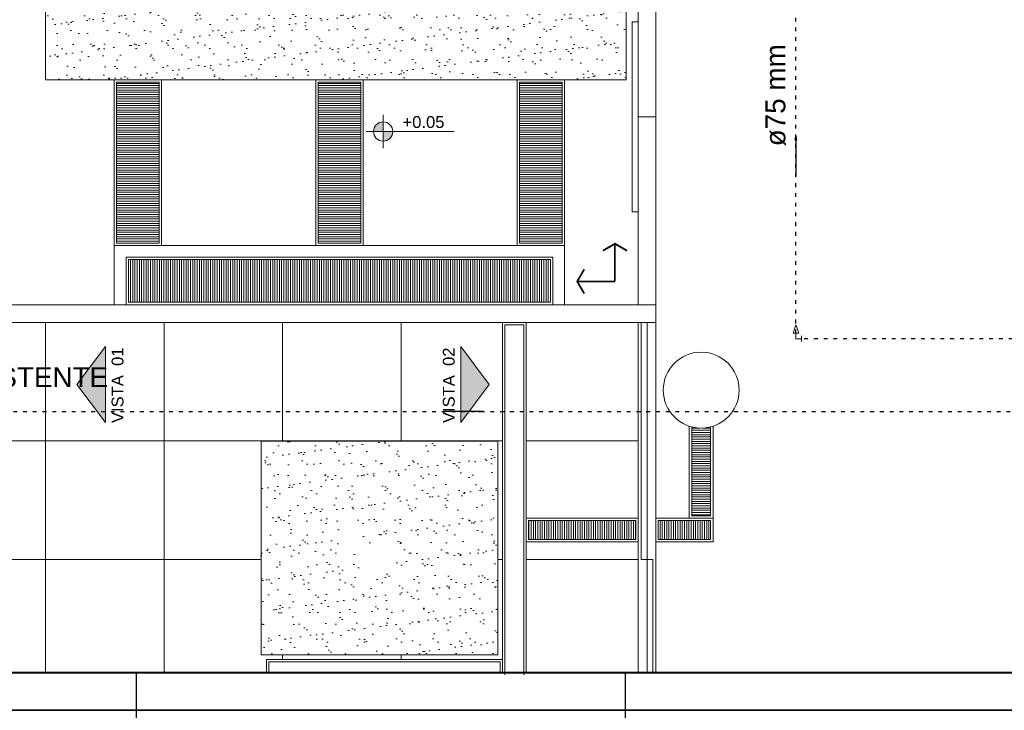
# Model space of a CAD drawing. Header units: millimetres. Extents: x -15 to 153, y -141 to 37.
# Tile 33 of 98: x 2 to 29, y -22 to -4. Entities that reach past the tile are written whole.
import ezdxf
from ezdxf.enums import TextEntityAlignment as Align

# ---------------------------------------------------------------- set-up
doc = ezdxf.new("R2010")
doc.units = ezdxf.units.MM
doc.header["$MEASUREMENT"] = 0
doc.linetypes.add('DOT2', pattern=[3.175, 0, -3.175])
doc.layers.get('0').update_dxf_attribs({"color": 5, "lineweight": 20})
for name, color, linetype, lineweight in [('AF-Conexões', 9, 'Continuous', 20), ('AF-Sentido tubo', 9, 'Continuous', 20), ('AF-Textos tubo', 7, 'Continuous', 20), ('AF-Tubos', 4, 'Continuous', 30), ('AL-Sentido tubo', 9, 'Continuous', 20), ('AL-Tubos', 3, 'Continuous', 30)]:
    doc.layers.add(name, color=color, linetype=linetype, lineweight=lineweight)
doc.layers.add('XX-CARIMBO', color=9, linetype='Continuous')
doc.layers.add('XX-FOLHA', color=253, linetype='Continuous')
doc.styles.add('Arial', font='arial.ttf')
doc.styles.add('Griffe', font='arial.ttf')
doc.styles.add('Texto Especificacao 1-50', font='arial.ttf', dxfattribs={"height": 0.1})
doc.dimstyles.get("Standard").update_dxf_attribs({"dimtxt": 0.18, "dimasz": 0.18, "dimexe": 0.18, "dimexo": 0.0625, "dimgap": 0.09, "dimtad": 0, "dimtih": 1, "dimtoh": 1, "dimdec": 4, "dimzin": 0, "dimdsep": 46, "dimtxsty": 'Standard', "dimcen": 0.09, "dimadec": 0, "dimazin": 0, "dimtfac": 1, "dimtdec": 4, "dimtofl": 0, "dimtmove": 0, "dimatfit": 3, "dimfxl": 1, "dimtolj": 1, "dimtzin": 0, "dimarcsym": 0})
pattern_1 = [(37.5, (-190.71464, -317.5956), (-0.0198429, 0.6069495), [0, -0.4788, 0, -0.5355, 0, -0.511875]), (7.5, (-190.7146, -317.5956), (0.5574797, 0.888976), [0, -0.2583, 0, -0.43155, 0, -0.165375]), (327.5, (-191.1021, -317.5956), (0.9809547, 0.0017826), [0, -0.1575, 0, -0.567, 0, -0.74025]), (317.5, (-191.1021, -317.5956), (0.9469299, 0.2764678), [0, -0.07875, 0, -0.3717, 0, -0.42525])]
pattern_2 = [(0, (-122.85701, -317.19835), (0, 0.0590625), [])]
pattern_3 = [(90, (-122.60501, -317.26135), (-0.0590625, 4e-18), [])]

# ---------------------------------------------------------------- blocks, each defined once
blk = doc.blocks.new('Aprovacao A-1_SC')
at = {"layer": 'XX-CARIMBO', "ltscale": 0.5}
for p, q in [((840, 594), (0, 594)), ((0, 0), (840, 0))]:
    blk.add_line(p, q, dxfattribs=at)
at = {"layer": 'XX-FOLHA', "ltscale": 0.5}
for p, q in [((210, 594), (210, 584)), ((210, 594), (210, 584)), ((340, 594), (340, 584)), ((210, 10), (210, 0)), ((210, 10), (210, 0)), ((340, 10), (340, 0))]:
    blk.add_line(p, q, dxfattribs=at)
at = {"layer": 'XX-FOLHA', "ltscale": 0.5, "const_width": 0.5}
blk.add_lwpolyline([(25, 584), (25, 10), (830, 10), (830, 584), (25, 584)], dxfattribs=at)
blk = doc.blocks.new('SENT.ASSENT.')
at = {"const_width": 0.0117}
for points in [[(0.1532, 0.3952), (0.072, 0.3483)], [(0.1473, 0.3952), (0.2285, 0.3483)], [(0.15, 0.3938), (0.15, 0.15)], [(0.3952, 0.1468), (0.3483, 0.228)], [(0.3938, 0.15), (0.15, 0.15)], [(0.3952, 0.1527), (0.3483, 0.0715)]]:
    blk.add_lwpolyline(points, dxfattribs=at)
blk = doc.blocks.new('Nivel')
h = blk.add_hatch(color=256)
h.paths.add_polyline_path([(0, 0), (0, 0.0813, 0.414214), (-0.0813, 0)])
h.paths.add_polyline_path([(0.0813, 0), (0, 0), (0, -0.0813, 0.414214)])
for p, q in [((0, -0.0813), (0, 0.1418)), ((0.0813, 0), (-0.1418, 0)), ((0.0813, 0), (0.5995, 0)), ((0, -0.0813), (0, -0.1418))]:
    blk.add_line(p, q)
blk.add_circle((0, 0), 0.0813)
at = {"style": 'Griffe'}
blk.add_attdef('NIVEL', text='', height=0.1, dxfattribs=at).set_placement((0.3404, 0), align=Align.BOTTOM_CENTER)

msp = doc.modelspace()

# ---------------------------------------------------------------- hatches: boundary and pattern name
h = msp.add_hatch()
h.set_pattern_fill('AR-SAND', color=256, scale=0.315, style=0)
h.set_pattern_definition(pattern_1)
h.paths.add_polyline_path([(18.544, -1.195), (18.228, -1.195), (18.228, -0.722), (14.133, -0.722), (14.133, -1.194), (12.873, -1.194), (12.873, -0.722), (8.778, -0.722), (8.778, -1.193), (7.518, -1.193), (7.518, -0.722), (3.423, -0.722), (3.423, -1.195), (3.109, -1.195), (3.109, -5.605), (18.544, -5.605)])
h = msp.add_hatch()
h.set_pattern_fill('LINE', color=256, scale=0.4725, style=0)
h.set_pattern_definition(pattern_2)
h.paths.add_polyline_path([(4.998, -5.668), (6.132, -5.668), (6.132, -9.945), (4.998, -9.945)])
h = msp.add_hatch()
h.set_pattern_fill('LINE', color=256, scale=0.4725, style=0)
h.set_pattern_definition(pattern_2)
h.paths.add_polyline_path([(10.353, -5.668), (11.487, -5.668), (11.487, -9.945), (10.353, -9.945)])
h = msp.add_hatch()
h.set_pattern_fill('LINE', color=256, scale=0.4725, style=0)
h.set_pattern_definition(pattern_2)
h.paths.add_polyline_path([(15.708, -5.668), (16.842, -5.668), (16.842, -9.945), (15.708, -9.945)])
h = msp.add_hatch()
h.set_pattern_fill('LINE', color=256, scale=0.4725, angle=90, style=0)
h.set_pattern_definition([(90, (-122.85701, -317.26135), (-0.0590625, 4e-18), [])])
h.paths.add_polyline_path([(5.313, -10.386), (16.527, -10.386), (16.527, -11.52), (5.313, -11.52)])
h = msp.add_hatch()
h.set_pattern_fill('_USER', color=256, scale=3.15, angle=90, double=1, pattern_type=0)
h.set_pattern_definition([(90, (18.859, -24.6553), (-3.15, 2e-16), []), (180, (18.859, -24.6553), (-4e-16, -3.15), [])])
h.paths.add_polyline_path([(15.126, -15.212), (15.126, -20.882), (8.837, -20.882), (8.837, -18.518), (8.837, -15.212)], flags=16)
h.paths.add_polyline_path([(12.296, -17.935), (12.296, -18.691), (11.54, -18.691), (11.54, -17.935)], flags=0)
h.paths.add_polyline_path([(10.235, -23.632, -1), (9.479, -23.632, -1)], flags=16)
h.paths.add_polyline_path([(9.032, -23.252), (9.41, -24.008), (8.654, -24.008)], flags=16)
h.paths.add_polyline_path([(8.542, -23.252), (8.542, -24.008), (7.786, -24.008), (7.786, -23.252)], flags=16)
h.paths.add_polyline_path([(11.723, -18.561), (12.088, -18.561), (12.088, -18.126), (11.723, -18.126)], flags=8)
h.paths.add_polyline_path([(9.679, -23.88), (10.041, -23.88), (10.041, -23.453), (9.679, -23.453)], flags=8)
h.paths.add_polyline_path([(8.824, -23.973), (9.186, -23.973), (9.186, -23.546), (8.824, -23.546)], flags=8)
h.paths.add_polyline_path([(7.97, -23.872), (8.333, -23.872), (8.333, -23.445), (7.97, -23.445)], flags=8)
h.paths.add_polyline_path([(7.723, -22.892), (10.322, -22.892), (10.322, -22.324), (7.723, -22.324)], flags=24)
h.paths.add_polyline_path([(6.936, -22.279), (11.352, -22.279), (11.352, -21.501), (6.936, -21.501)], flags=24)
h.paths.add_polyline_path([(15.886, -21.36), (18.859, -21.36), (18.859, -12.055), (15.886, -12.055)])
h.paths.add_polyline_path([(0.604, -21.36), (8.979, -21.36), (8.979, -21.011), (15.256, -21.011), (15.256, -12.055), (0.604, -12.055), (0.604, -15.829), (0.762, -15.829), (0.762, -20.881), (0.604, -20.881)])
h = msp.add_hatch(color=256)
h.dxf.hatch_style = 1
h.paths.add_polyline_path([(4.702, -12.694), (4.702, -14.71), (3.946, -13.702)])
h = msp.add_hatch(color=256)
h.dxf.hatch_style = 1
h.paths.add_polyline_path([(14.148, -12.694), (14.148, -14.71), (14.904, -13.702)])
h = msp.add_hatch()
h.set_pattern_fill('LINE', color=256, scale=0.4725, style=0)
h.set_pattern_definition([(0, (-122.60501, -317.26135), (0, 0.0590625), [])])
edge = h.paths.add_edge_path()
edge.add_arc((20.534, -13.854), 1.008, 255.5225, 284.4775)
edge.add_line((20.786, -14.83), (20.786, -17.19))
edge.add_line((20.786, -17.19), (20.282, -17.19))
edge.add_line((20.282, -17.19), (20.282, -14.83))
h = msp.add_hatch()
h.set_pattern_fill('AR-SAND', color=256, scale=0.315, style=0)
h.set_pattern_definition(pattern_1)
h.paths.add_polyline_path([(15.126, -15.212), (8.837, -15.212), (8.837, -18.518), (8.837, -20.882), (15.126, -20.882)])
h.paths.add_polyline_path([(10.879, -17.709, -1), (11.391, -17.709, -1)], flags=16)
h.paths.add_polyline_path([(11.54, -17.935), (12.296, -17.935), (12.296, -18.691), (11.54, -18.691)], flags=16)
h.paths.add_polyline_path([(11.57, -17.702), (12.844, -17.702), (12.844, -17.219), (11.57, -17.219)], flags=24)
h.paths.add_polyline_path([(11.723, -18.561), (12.088, -18.561), (12.088, -18.126), (11.723, -18.126)], flags=8)
h = msp.add_hatch()
h.set_pattern_fill('LINE', color=256, scale=0.4725, angle=90, style=0)
h.set_pattern_definition(pattern_3)
h.paths.add_polyline_path([(15.949, -17.316), (18.796, -17.316), (18.796, -17.82), (15.949, -17.82)])
h = msp.add_hatch()
h.set_pattern_fill('LINE', color=256, scale=0.4725, angle=90, style=0)
h.set_pattern_definition(pattern_3)
h.paths.add_polyline_path([(19.395, -17.82), (20.786, -17.82), (20.786, -17.316), (19.395, -17.316)])

# ---------------------------------------------------------------- linework, layer by layer
for p, q in [((18.859, -6.593), (18.859, -1.195)), ((19.332, -6.593), (19.332, -1.195)), ((4.935, -5.605), (4.935, -10.008)), ((6.195, -5.605), (6.195, -10.008)), ((10.29, -5.605), (10.29, -10.009)), ((11.55, -5.605), (11.55, -10.009)), ((15.645, -5.605), (15.645, -10.008)), ((16.905, -5.605), (16.905, -10.008)), ((18.859, -6.593), (19.332, -6.593)), ((0.132, -11.583), (19.332, -11.583)), ((19.332, -11.583), (19.332, -12.055)), ((19.332, -12.055), (0.604, -12.055)), ((15.256, -12.055), (15.256, -21.36)), ((15.886, -12.055), (15.886, -21.36)), ((20.219, -14.812), (20.219, -17.253)), ((20.849, -14.812), (20.849, -17.883)), ((18.859, -17.253), (15.886, -17.253)), ((20.849, -17.253), (19.332, -17.253)), ((18.859, -17.883), (15.886, -17.883)), ((20.849, -17.883), (19.332, -17.883)), ((15.256, -21.011), (8.979, -21.011)), ((8.979, -21.36), (8.979, -21.011))]:
    msp.add_line(p, q)
for points in [[(0.604, -1.195), (18.859, -1.195), (18.859, -11.583), (0.604, -11.583)], [(18.859, -4.067), (18.702, -4.067), (18.702, -9.12), (18.859, -9.12)], [(4.998, -5.668), (6.132, -5.668), (6.132, -9.945), (4.998, -9.945)], [(10.353, -5.668), (11.487, -5.668), (11.487, -9.945), (10.353, -9.945)], [(15.708, -5.668), (16.842, -5.668), (16.842, -9.945), (15.708, -9.945)], [(18.859, -6.593), (19.332, -6.593), (19.332, -11.583), (18.859, -11.583)], [(5.313, -10.386), (16.527, -10.386), (16.527, -11.52), (5.313, -11.52)], [(19.095, -12.055), (18.938, -12.055), (18.938, -18.355), (19.095, -18.355)], [(4.702, -12.694), (4.702, -14.71), (3.946, -13.702), (3.946, -13.702)], [(14.148, -12.694), (14.148, -14.71), (14.904, -13.702), (14.904, -13.702)], [(15.949, -17.316), (18.796, -17.316), (18.796, -17.82), (15.949, -17.82)], [(19.395, -17.82), (20.786, -17.82), (20.786, -17.316), (19.395, -17.316)]]:
    msp.add_lwpolyline(points, close=True)
for points in [[(18.544, -1.193), (18.544, -5.605), (3.109, -5.605), (3.109, -1.195)], [(4.935, -11.583), (4.935, -10.008), (16.905, -10.008), (16.905, -11.583)], [(5.25, -11.583), (5.25, -10.323), (16.59, -10.323), (16.59, -11.583)], [(0.604, -21.36), (0.604, -12.055), (18.859, -12.055), (18.859, -21.36)], [(15.823, -21.417), (15.823, -12.118), (15.319, -12.118), (15.319, -21.417)], [(19.332, -21.36), (19.332, -12.055), (18.859, -12.055), (18.859, -21.36)], [(20.786, -14.83), (20.786, -17.19), (20.282, -17.19), (20.282, -14.83)], [(8.837, -18.518), (8.837, -15.212), (15.126, -15.212), (15.126, -20.882), (8.837, -20.882), (8.837, -18.518)], [(19.253, -21.36), (19.253, -18.355), (19.095, -18.355), (19.095, -21.36)], [(9.042, -21.36), (9.042, -21.074), (15.193, -21.074), (15.193, -21.36)]]:
    msp.add_lwpolyline(points)
msp.add_circle((20.534, -13.854), 1.008)
at = {"layer": 'AF-Conexões', "linetype": 'Continuous'}
for p, q in [((22.975, -12.339), (23.05, -12.114)), ((23.125, -12.339), (23.05, -12.114)), ((22.975, -12.339), (23.125, -12.339)), ((23.05, -12.489), (23.05, -12.339)), ((23.05, -12.489), (23.2, -12.489)), ((23.2, -12.414), (23.2, -12.564))]:
    msp.add_line(p, q, dxfattribs=at)
at = {"layer": 'AF-Tubos', "linetype": 'DOT2', "ltscale": 0.05}
for p, q in [((23.05, -12.339), (23.05, -3.001)), ((36.051, -12.489), (23.2, -12.489))]:
    msp.add_line(p, q, dxfattribs=at)
at = {"layer": 'AL-Tubos', "linetype": 'DOT2', "ltscale": 0.05}
msp.add_line((-9.128, -14.418), (37.39, -14.418), dxfattribs=at)

# ---------------------------------------------------------------- block references
at = {"xscale": 0.1, "yscale": 0.1, "zscale": 0.1}
for p in [(-15.483, -22.36), (-15.483, -81.76)]:
    msp.add_blockref('Aprovacao A-1_SC', p, dxfattribs=at)
at = {"xscale": 3.15, "yscale": 3.15, "zscale": 3.15}
msp.add_blockref('Nivel', (12.082, -6.982), dxfattribs=at).add_auto_attribs({'NIVEL': '+0.05'})
at = {"xscale": 4.115113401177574, "yscale": 4.115113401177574, "zscale": 4.115113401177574, "rotation": 90}
msp.add_blockref('SENT.ASSENT.', (18.859, -11.583), dxfattribs=at)

# ---------------------------------------------------------------- texts
at = {"style": 'Texto Especificacao 1-50'}
for s, p in [('VISTA  01', (5.181, -14.727)), ('VISTA  02', (13.984, -14.727))]:
    msp.add_text(s, height=0.315, rotation=90, dxfattribs=at).set_placement(p)
at = {"insert": (-8.214, -13.937), "char_height": 0.5295, "width": 18.4266, "attachment_point": 7, "line_spacing_factor": 0.798, "style": 'Arial'}
msp.add_mtext('ALIMENTAÇÃO PREDIAL EXISTENTE', dxfattribs=at)
at = {"layer": 'AF-Textos tubo', "insert": (22.785, -7.375), "char_height": 0.5295, "width": 3.8124, "attachment_point": 7, "rotation": 90.0002, "line_spacing_factor": 0.798, "style": 'Arial'}
msp.add_mtext('ø75 mm', dxfattribs=at)

# ---------------------------------------------------------------- leaders
at = {"layer": 'AF-Sentido tubo'}
msp.add_leader([(23.05, -7.109), (23.05, -8.168)], dimstyle='Standard', override={"dimasz": 0.1, "dimldrblk": 'CLOSED'}, dxfattribs=at)
at = {"layer": 'AL-Sentido tubo'}
msp.add_leader([(14.736, -14.418), (13.677, -14.418)], dimstyle='Standard', override={"dimasz": 0.1, "dimldrblk": 'CLOSED'}, dxfattribs=at)

doc.saveas('drawing.dxf')
